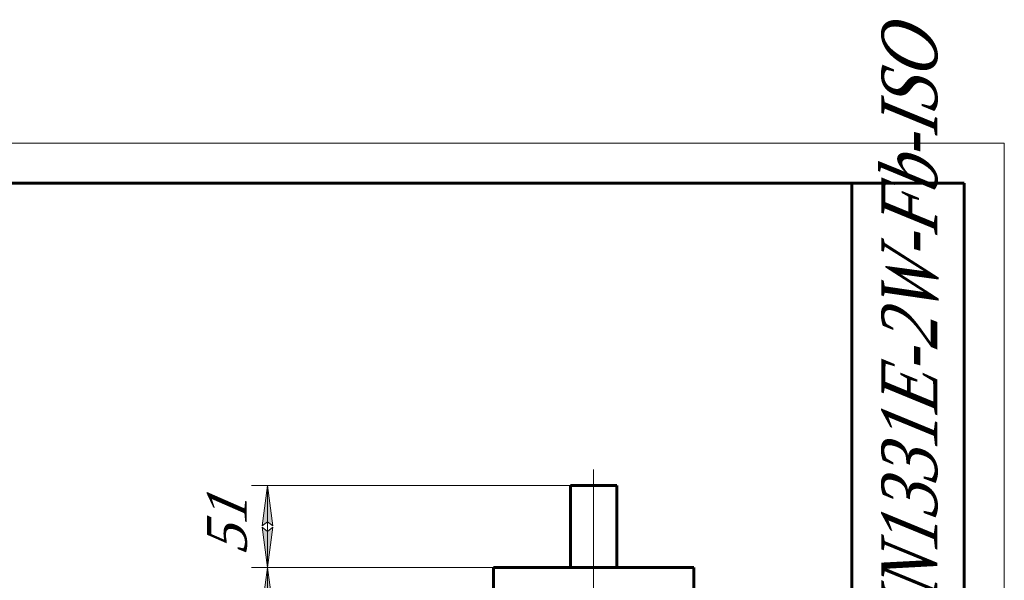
# Model space of a CAD drawing. Header units: millimetres. Extents: x -90 to 308, y 0 to 435.
# Tile 13 of 13: x 174 to 297, y 366 to 435. Entities that reach past the tile are written whole.
import ezdxf

# ---------------------------------------------------------------- set-up
doc = ezdxf.new("R2010")
doc.units = ezdxf.units.MM
for name, pattern in [('K5LT_AXLED', [25.827431, 21.327431, -1.5, 1.5, -1.5]), ('K5LT_BASIC', [0]), ('K5LT_THIN', [0])]:
    doc.linetypes.add(name, pattern=pattern)
doc.layers.add('Системный слой', color=7, linetype='Continuous')
doc.layers.add('Системный слой (1)', color=7, linetype='Continuous', true_color=0x6c6c6c)
doc.styles.add('KDIMTEXTSTYLE', font='txt', dxfattribs={"width": 0.96, "oblique": 15, "height": 5})
doc.styles.add('KTEXTSTYLE', font='txt', dxfattribs={"width": 0.96, "height": 5})
doc.dimstyles.new('KDIMSTYLE (0.20)', dxfattribs={"dimtxt": 5, "dimasz": 1, "dimexe": 2, "dimexo": 0, "dimgap": 1, "dimtad": 1, "dimlfac": 5, "dimtxsty": 'KDIMTEXTSTYLE', "dimsah": 1, "dimcen": 0, "dimdle": 1, "dimadec": 0, "dimazin": 0, "dimtfac": 0.667, "dimtmove": 0, "dimatfit": 3, "dimfxl": 1, "dimtvp": 1, "dimtolj": 1, "dimtzin": 0, "dimarcsym": 0})

# ---------------------------------------------------------------- blocks, each defined once
blk = doc.blocks.new('D7')
at = {"layer": 'Системный слой (1)'}
for points in [[(205.86, 362.15), (205.2, 367.15), (204.54, 362.15), (205.2, 362.65)], [(205.2, 204.15), (205.86, 209.15), (205.2, 208.65), (204.54, 209.15)]]:
    blk.add_hatch(color=7, dxfattribs=at).paths.add_polyline_path(points)
at = {"layer": 'Системный слой (1)', "color": 7, "linetype": 'K5LT_THIN', "lineweight": 18, "true_color": 0xffffff}
for p, q in [((238.18, 367.15), (203.2, 367.15)), ((204.54, 362.15), (205.2, 367.15)), ((205.2, 367.15), (205.86, 362.15)), ((205.2, 367.15), (205.2, 204.15)), ((205.2, 362.65), (204.54, 362.15)), ((205.86, 362.15), (205.2, 362.65)), ((205.2, 204.15), (204.54, 209.15)), ((204.54, 209.15), (205.2, 208.65)), ((205.2, 208.65), (205.86, 209.15)), ((205.86, 209.15), (205.2, 204.15)), ((236.73, 204.15), (203.2, 204.15))]:
    blk.add_line(p, q, dxfattribs=at)
blk.add_wipeout([(204.2, 280.71), (196.82, 280.71), (196.82, 290.2), (204.2, 290.2)]).dxf.layer = 'Системный слой (1)'
at = {"layer": 'Системный слой (1)', "color": 7, "insert": (197.61, 280.71), "char_height": 5, "attachment_point": 1, "rotation": 90, "style": 'KTEXTSTYLE'}
blk.add_mtext('\\fArial|b0|c204|p34;\\H5.0;\\W1.000;\\Q15;\\fGOST Type AU|b0|i0|c204|p34;\\Q15;\\W0.960;815', dxfattribs=at)
blk = doc.blocks.new('KDIMARROW_01')
at = {"layer": 'Системный слой'}
blk.add_hatch(color=0, dxfattribs=at).paths.add_polyline_path([(0, 0), (-5, 0.66), (-4.5, 0), (-5, -0.66)])
at = {"layer": 'Системный слой', "color": 0, "linetype": 'K5LT_THIN', "lineweight": 18}
for p, q in [((-4.5, 0), (-5, 0.66)), ((-5, 0.66), (0, 0)), ((0, 0), (-5, -0.66)), ((-5, -0.66), (-4.5, 0))]:
    blk.add_line(p, q, dxfattribs=at)
at = {"layer": 'Системный слой (1)', "color": 0, "linetype": 'K5LT_THIN', "lineweight": 18}
blk.add_line((108.69, 110.5), (108.49, 110.5), dxfattribs=at)
blk = doc.blocks.new('D8')
at = {"layer": 'Системный слой (1)', "color": 7, "linetype": 'K5LT_THIN', "lineweight": 18, "true_color": 0xffffff}
for p, q in [((242.93, 377.35), (203.2, 377.35)), ((205.2, 377.35), (205.86, 372.35)), ((205.2, 367.15), (205.2, 377.35)), ((205.86, 372.35), (205.2, 372.85)), ((205.2, 371.65), (205.86, 372.15)), ((205.86, 372.15), (205.2, 367.15)), ((242.93, 367.15), (203.2, 367.15))]:
    blk.add_line(p, q, dxfattribs=at)
blk.add_wipeout([(204.2, 368.9), (196.82, 368.9), (196.82, 375.34), (204.2, 375.34)]).dxf.layer = 'Системный слой (1)'
at = {"layer": 'Системный слой (1)'}
for points in [[(205.86, 372.35), (205.2, 377.35), (204.54, 372.35), (205.2, 372.85)], [(205.2, 367.15), (205.86, 372.15), (205.2, 371.65), (204.54, 372.15)]]:
    blk.add_hatch(color=7, dxfattribs=at).paths.add_polyline_path(points)
at = {"layer": 'Системный слой (1)', "color": 7, "linetype": 'K5LT_THIN', "lineweight": 18, "true_color": 0xffffff}
for p, q in [((204.54, 372.35), (205.2, 377.35)), ((205.2, 372.85), (204.54, 372.35)), ((205.2, 367.15), (204.54, 372.15)), ((204.54, 372.15), (205.2, 371.65))]:
    blk.add_line(p, q, dxfattribs=at)
at = {"layer": 'Системный слой (1)', "color": 7, "insert": (197.61, 368.9), "char_height": 5, "attachment_point": 1, "rotation": 90, "style": 'KTEXTSTYLE'}
blk.add_mtext('\\fArial|b0|c204|p34;\\H5.0;\\W1.000;\\Q15;\\fGOST Type AU|b0|i0|c204|p34;\\Q15;\\W0.960;51', dxfattribs=at)
blk = doc.blocks.new('U20')
at = {"color": 7, "linetype": 'K5LT_THIN', "lineweight": 18, "true_color": 0xffffff}
for p, q in [((0, 420), (297, 420)), ((297, 420), (297, 0))]:
    blk.add_line(p, q, dxfattribs=at)
at = {"color": 143, "linetype": 'K5LT_BASIC', "lineweight": 60, "true_color": 0x33acca}
for p, q in [((20, 415), (292, 415)), ((278, 345), (278, 415)), ((292, 415), (292, 5))]:
    blk.add_line(p, q, dxfattribs=at)
at = {"color": 7, "insert": (281.64, 346.21), "char_height": 7, "attachment_point": 1, "rotation": 90, "style": 'KTEXTSTYLE'}
blk.add_mtext('\\fArial|b0|c204|p34;\\H5.0;\\W1.000;\\Q15;\\fGOST Type AU|b0|i0|c204|p34;\\Q15;\\W0.808;\\H7.00;GVKN1331E-2W-Fb-ISO', dxfattribs=at)

msp = doc.modelspace()

# ---------------------------------------------------------------- linework, layer by layer
at = {"layer": 'Системный слой (1)', "color": 30, "linetype": 'K5LT_AXLED', "lineweight": 18, "true_color": 0xff8000}
msp.add_line((245.8343, 361.955), (245.8343, 379.355), dxfattribs=at)
at = {"layer": 'Системный слой (1)', "color": 143, "linetype": 'K5LT_BASIC', "lineweight": 60, "true_color": 0x33acca}
for p, q in [((242.9343, 377.355), (248.7343, 377.355)), ((242.9343, 367.155), (242.9343, 377.355)), ((248.7343, 367.155), (248.7343, 377.355)), ((233.3343, 367.155), (258.3343, 367.155)), ((233.3343, 363.955), (233.3343, 367.155)), ((258.3343, 363.955), (258.3343, 367.155))]:
    msp.add_line(p, q, dxfattribs=at)

# ---------------------------------------------------------------- next in the draw order: dimensions: what is measured, and where the dimension line sits
at = {"layer": 'Системный слой (1)', "color": 7}
dim = msp.add_linear_dim(base=(205.1976, 367.155), p1=(236.7343, 204.155), p2=(238.1759, 367.155), angle=90, dimstyle='KDIMSTYLE (0.20)', override={"dimexo": 0, "dimpost": '\\fGOST Type AU|b0|c204|p34;\\H5.0;\\W0.960;\\Q15;<>', "dimblk1": 'KDIMARROW_01', "dimblk2": 'KDIMARROW_01', "dimse1": 0, "dimse2": 0, "dimclrt": 7, "dimtol": 1, "dimtp": 0, "dimtm": 0, "dimtdec": 5, "dimtolj": 1}, dxfattribs=at)
dim.commit()
dim.dimension.update_dxf_attribs({"geometry": 'D7', "text_midpoint": (205.1976, 285.655), "dimtype": 160})

# ---------------------------------------------------------------- next in the draw order: dimensions: what is measured, and where the dimension line sits
dim = msp.add_linear_dim(base=(205.1976, 367.155), p1=(242.9343, 377.355), p2=(242.9343, 367.155), angle=90, dimstyle='KDIMSTYLE (0.20)', override={"dimexo": 0, "dimpost": '\\fGOST Type AU|b0|c204|p34;\\H5.0;\\W0.960;\\Q15;<>', "dimblk1": 'KDIMARROW_01', "dimblk2": 'KDIMARROW_01', "dimse1": 0, "dimse2": 0, "dimclrt": 7, "dimtol": 1, "dimtp": 0, "dimtm": 0, "dimtdec": 5, "dimtolj": 1}, dxfattribs=at)
dim.commit()
dim.dimension.update_dxf_attribs({"geometry": 'D8', "text_midpoint": (205.1976, 372.255), "dimtype": 160})

# ---------------------------------------------------------------- next in the draw order: block references
msp.add_blockref('U20', (0, 0))

doc.saveas('drawing.dxf')
